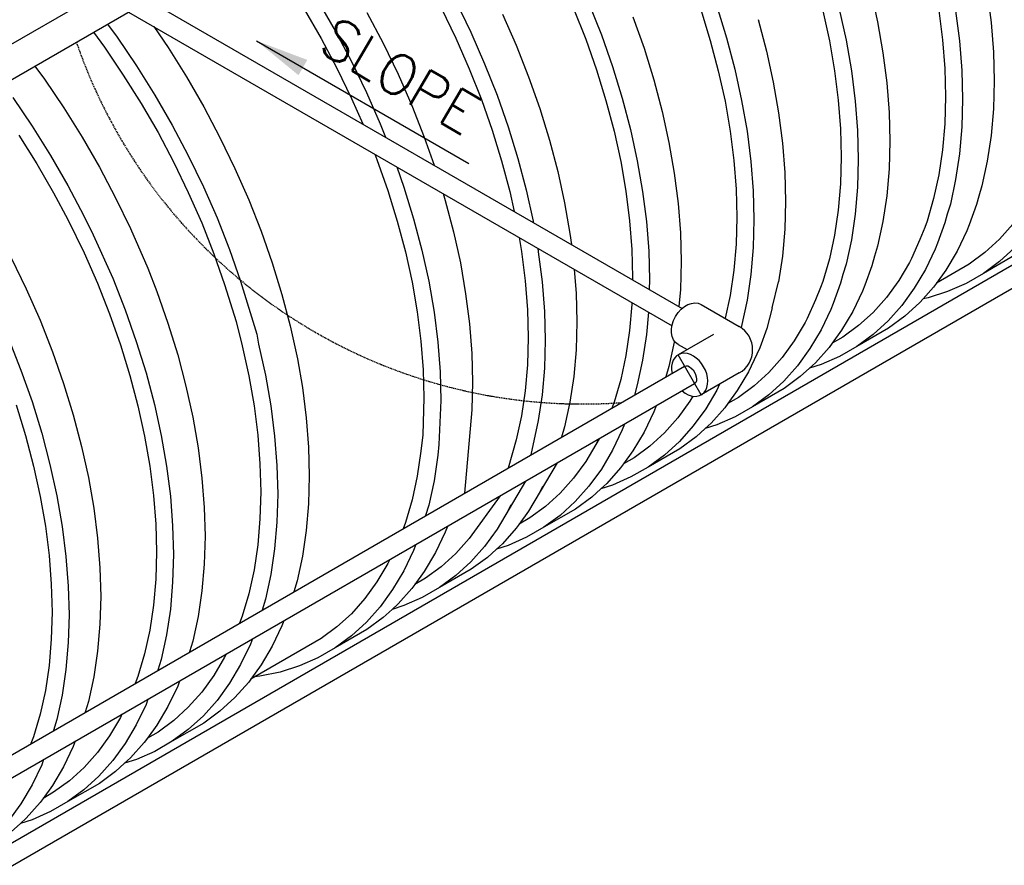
# Model space of a CAD drawing. Extents: x -15886 to -11493, y 1975 to 5059.
# Tile 23 of 47: x -13831 to -13611, y 2658 to 2847. Entities that reach past the tile are written whole.
import ezdxf

# ---------------------------------------------------------------- set-up
doc = ezdxf.new("R2010")
doc.units = 0
doc.header["$MEASUREMENT"] = 0
doc.linetypes.add('DASHED', pattern=[0.75, 0.5, -0.25])
doc.layers.get('0').update_dxf_attribs({"linetype": 'CONTINUOUS'})
doc.layers.get('DEFPOINTS').update_dxf_attribs({"linetype": 'CONTINUOUS'})
for name, color, linetype in [('PIPING-PRODUCT-PREMIUM', 5, 'CONTINUOUS'), ('PIPING-VAPOR-ISO', 3, 'CONTINUOUS'), ('PIPING-VENT-ISO', 3, 'CONTINUOUS'), ('TEXT', 3, 'CONTINUOUS')]:
    doc.layers.add(name, color=color, linetype=linetype)
doc.styles.add('SIMPLEX', font='simplex')
doc.dimstyles.new('DIM96', dxfattribs={"dimscale": 96, "dimtxt": 0.125, "dimasz": 0.125, "dimexe": 0.0625, "dimexo": 0.0625, "dimgap": 0.0625, "dimtad": 1, "dimdec": 4, "dimzin": 3, "dimdsep": 46, "dimlunit": 4, "dimtxsty": 'SIMPLEX', "dimcen": 0, "dimdle": 0.0625, "dimclrd": 3, "dimclre": 3, "dimclrt": 3, "dimadec": 0, "dimazin": 0, "dimtfac": 1, "dimtdec": 4, "dimtmove": 2, "dimatfit": 3, "dimfxl": 1, "dimfrac": 2, "dimtolj": 1, "dimtzin": 0, "dimarcsym": 0})

# ---------------------------------------------------------------- blocks, each defined once
blk = doc.blocks.new('A$C72A74DBC')
at = {"color": 2}
for p, q in [((279.95, 154.63), (280.71, 151.15)), ((292.98, 154.46), (293.41, 151.08)), ((218.12, 153.51), (220.06, 150.15)), ((233.54, 153.47), (235.22, 150)), ((248.42, 153.23), (249.82, 149.7)), ((216.6, 152.57), (218.48, 149.31)), ((223.59, 152.2), (225.41, 148.78)), ((231.91, 152.72), (233.54, 149.34)), ((238.75, 152.04), (240.29, 148.54)), ((246.71, 152.67), (248.07, 149.23)), ((260.94, 152.53), (262, 149.09)), ((262.73, 152.9), (263.82, 149.37)), ((274.57, 152.41), (275.32, 149.03)), ((276.41, 152.59), (277.18, 149.11)), ((287.56, 152.42), (287.98, 149.14)), ((289.44, 152.41), (289.87, 149.04)), ((194.59, 150.91), (195.67, 149.44)), ((253.35, 151.74), (254.6, 148.21)), ((267.35, 151.41), (268.28, 147.9)), ((280.71, 151.15), (281.31, 147.72)), ((293.41, 151.08), (293.67, 147.78)), ((193.02, 150), (194.26, 148.32)), ((199.78, 150.63), (201.36, 148.3)), ((220.06, 150.15), (221.87, 146.73)), ((235.22, 150), (236.76, 146.49)), ((195.67, 149.44), (197.83, 146.25)), ((218.48, 149.31), (220.24, 145.98)), ((225.41, 148.78), (227.08, 145.31)), ((233.54, 149.34), (235.04, 145.93)), ((248.07, 149.23), (249.28, 145.79)), ((249.82, 149.7), (251.06, 146.16)), ((262, 149.09), (262.9, 145.68)), ((263.82, 149.37), (264.75, 145.86)), ((275.32, 149.03), (275.9, 145.69)), ((277.18, 149.11), (277.78, 145.68)), ((287.98, 149.14), (288.23, 145.94)), ((289.87, 149.04), (290.13, 145.74)), ((194.26, 148.32), (196.36, 145.22)), ((201.36, 148.3), (203.42, 145.02)), ((240.29, 148.54), (241.69, 145.01)), ((254.6, 148.21), (255.69, 144.67)), ((268.28, 147.9), (269.05, 144.42)), ((281.31, 147.72), (281.74, 144.35)), ((293.67, 147.78), (293.75, 144.57)), ((221.87, 146.73), (223.55, 143.27)), ((236.76, 146.49), (238.15, 142.97)), ((186.46, 146.21), (187.53, 144.75)), ((197.83, 146.25), (199.88, 142.98)), ((220.24, 145.98), (221.88, 142.6)), ((235.04, 145.93), (236.4, 142.5)), ((249.28, 145.79), (250.33, 142.36)), ((251.06, 146.16), (252.15, 142.63)), ((262.9, 145.68), (263.65, 142.29)), ((264.75, 145.86), (265.51, 142.38)), ((275.9, 145.69), (276.31, 142.41)), ((277.78, 145.68), (278.2, 142.31)), ((288.23, 145.94), (288.32, 142.81)), ((290.13, 145.74), (290.22, 142.53)), ((187.53, 144.75), (189.7, 141.56)), ((196.36, 145.22), (198.36, 142.04)), ((203.42, 145.02), (205.35, 141.67)), ((227.08, 145.31), (228.63, 141.8)), ((241.69, 145.01), (242.93, 141.47)), ((255.69, 144.67), (256.62, 141.16)), ((269.05, 144.42), (269.64, 140.98)), ((281.74, 144.35), (282, 141.05)), ((293.75, 144.57), (293.67, 141.46)), ((223.55, 143.27), (225.09, 139.76)), ((184, 142.7), (186.16, 139.52)), ((199.88, 142.98), (201.82, 139.63)), ((221.88, 142.6), (223.13, 139.75)), ((236.4, 142.5), (237.61, 139.06)), ((238.15, 142.97), (239.4, 139.43)), ((250.33, 142.36), (251.24, 138.94)), ((252.15, 142.63), (253.08, 139.12)), ((263.65, 142.29), (264.23, 138.95)), ((265.51, 142.38), (266.11, 138.94)), ((276.31, 142.41), (276.56, 139.2)), ((278.2, 142.31), (278.46, 139.01)), ((288.32, 142.81), (288.23, 139.78)), ((290.22, 142.53), (290.13, 139.42)), ((189.7, 141.56), (191.75, 138.28)), ((198.36, 142.04), (200.24, 138.78)), ((205.35, 141.67), (207.16, 138.25)), ((228.63, 141.8), (230.02, 138.27)), ((242.93, 141.47), (244.02, 137.94)), ((256.62, 141.16), (257.38, 137.68)), ((269.64, 140.98), (270.07, 137.61)), ((282, 141.05), (282.08, 137.84)), ((293.67, 141.46), (293.41, 138.46)), ((186.16, 139.52), (188.21, 136.24)), ((200.24, 138.78), (202, 135.45)), ((201.82, 139.63), (203.63, 136.21)), ((225.09, 139.76), (225.67, 138.28)), ((237.61, 139.06), (238.67, 135.62)), ((239.4, 139.43), (240.48, 135.9)), ((251.24, 138.94), (251.98, 135.56)), ((253.08, 139.12), (253.84, 135.64)), ((264.23, 138.95), (264.65, 135.67)), ((266.11, 138.94), (266.54, 135.57)), ((276.56, 139.2), (276.65, 136.08)), ((278.46, 139.01), (278.55, 135.79)), ((288.23, 139.78), (287.98, 136.86)), ((290.13, 139.42), (289.87, 136.42)), ((184.69, 138.49), (186.69, 135.3)), ((191.75, 138.28), (193.69, 134.93)), ((207.16, 138.25), (208.84, 134.78)), ((230.02, 138.27), (231.12, 135.13)), ((244.02, 137.94), (244.95, 134.42)), ((257.38, 137.68), (257.98, 134.25)), ((282.08, 137.84), (282, 134.72)), ((293.41, 138.46), (292.98, 135.58)), ((270.07, 137.61), (270.33, 134.31)), ((287.98, 136.86), (287.56, 134.07)), ((188.21, 136.24), (190.15, 132.89)), ((202, 135.45), (203.63, 132.08)), ((203.63, 136.21), (205.31, 132.74)), ((224.49, 136.36), (224.73, 135.76)), ((224.73, 135.76), (225.94, 132.32)), ((238.67, 135.62), (239.57, 132.2)), ((240.48, 135.9), (241.41, 132.38)), ((251.98, 135.56), (252.56, 132.22)), ((253.84, 135.64), (254.44, 132.21)), ((264.65, 135.67), (264.9, 132.46)), ((266.54, 135.57), (266.8, 132.27)), ((276.65, 136.08), (276.56, 133.05)), ((278.55, 135.79), (278.46, 132.68)), ((289.87, 136.42), (289.44, 133.54)), ((292.98, 135.58), (292.38, 132.84)), ((186.69, 135.3), (188.57, 132.04)), ((193.69, 134.93), (195.5, 131.51)), ((208.84, 134.78), (210.38, 131.28)), ((226.93, 134.95), (227.73, 132.69)), ((244.95, 134.42), (245.71, 130.94)), ((282, 134.72), (281.74, 131.72)), ((257.98, 134.25), (258.41, 130.87)), ((270.33, 134.31), (270.42, 131.1)), ((287.56, 134.07), (286.98, 131.4)), ((289.44, 133.54), (288.85, 130.8)), ((190.15, 132.89), (191.96, 129.47)), ((205.31, 132.74), (206.84, 129.24)), ((225.94, 132.32), (227, 128.89)), ((227.73, 132.69), (228.82, 129.16)), ((239.57, 132.2), (240.06, 129.97)), ((241.41, 132.38), (242.18, 128.9)), ((252.56, 132.22), (252.98, 128.94)), ((254.44, 132.21), (254.87, 128.83)), ((264.9, 132.46), (264.98, 129.34)), ((266.8, 132.27), (266.88, 129.06)), ((276.56, 133.05), (276.31, 130.13)), ((278.46, 132.68), (278.2, 129.68)), ((292.38, 132.84), (292.04, 131.69)), ((188.57, 132.04), (190.15, 129.07)), ((195.5, 131.51), (197.17, 128.05)), ((203.63, 132.08), (205.13, 128.68)), ((210.38, 131.28), (211.77, 127.76)), ((232.12, 131.96), (232.35, 131.2)), ((232.35, 131.2), (233.28, 127.69)), ((270.42, 131.1), (270.33, 127.99)), ((281.74, 131.72), (281.31, 128.84)), ((286.98, 131.4), (286.24, 128.87)), ((292.04, 131.69), (291.78, 130.75)), ((245.71, 130.94), (246.31, 127.51)), ((258.41, 130.87), (258.66, 127.58)), ((276.31, 130.13), (275.9, 127.33)), ((288.85, 130.8), (288.51, 129.65)), ((291.78, 130.75), (290.94, 128.46)), ((190.15, 129.07), (191.97, 125.35)), ((191.96, 129.47), (192.99, 127.35)), ((206.84, 129.24), (208.24, 125.72)), ((227, 128.89), (227.9, 125.47)), ((228.82, 129.16), (229.75, 125.65)), ((242.18, 128.9), (242.21, 128.73)), ((252.98, 128.94), (253.23, 125.73)), ((254.87, 128.83), (255.13, 125.53)), ((264.98, 129.34), (264.9, 126.31)), ((266.88, 129.06), (266.8, 125.95)), ((278.2, 129.68), (277.78, 126.8)), ((281.31, 128.84), (280.71, 126.1)), ((286.24, 128.87), (285.98, 128.19)), ((288.51, 129.65), (288.24, 128.71)), ((197.17, 128.05), (199.11, 123.64)), ((205.13, 128.68), (206.48, 125.25)), ((211.77, 127.76), (213.02, 124.22)), ((270.33, 127.99), (270.07, 124.99)), ((285.98, 128.19), (285.45, 126.83)), ((288.24, 128.71), (287.4, 126.41)), ((290.69, 127.8), (289.6, 125.52)), ((290.94, 128.46), (290.69, 127.8)), ((295.85, 128.54), (294.36, 126.86)), ((192.99, 127.35), (195.18, 122.5)), ((233.28, 127.69), (234.05, 124.21)), ((240.62, 127.05), (240.9, 125.48)), ((246.31, 127.51), (246.47, 126.27)), ((258.66, 127.58), (258.75, 124.36)), ((275.9, 127.33), (275.32, 124.66)), ((277.78, 126.8), (277.18, 124.06)), ((285.45, 126.83), (284.49, 124.73)), ((294.36, 126.86), (292.72, 125.37)), ((208.24, 125.72), (209.48, 122.18)), ((229.75, 125.65), (230.51, 122.17)), ((242.71, 125.85), (242.77, 125.47)), ((253.23, 125.73), (253.31, 122.6)), ((255.13, 125.53), (255.21, 122.32)), ((264.9, 126.31), (264.65, 123.39)), ((266.8, 125.95), (266.54, 122.94)), ((280.71, 126.1), (280.38, 124.96)), ((287.15, 125.76), (286.06, 123.48)), ((287.4, 126.41), (287.15, 125.76)), ((296.03, 125.9), (294.35, 124.37)), ((183.83, 124.78), (185.51, 121.31)), ((191.97, 125.35), (193.46, 121.94)), ((206.48, 125.25), (207.69, 121.81)), ((227.9, 125.47), (228.65, 122.08)), ((240.9, 125.48), (241.31, 122.2)), ((242.77, 125.47), (243.2, 122.1)), ((270.07, 124.99), (269.64, 122.11)), ((275.32, 124.66), (274.57, 122.14)), ((280.38, 124.96), (280.07, 123.88)), ((284.49, 124.73), (284.28, 124.28)), ((289.6, 125.52), (288.36, 123.42)), ((292.72, 125.37), (290.96, 124.08)), ((296.07, 125.08), (292.54, 123.04)), ((199.11, 123.64), (200.11, 121.02)), ((213.02, 124.22), (214.1, 120.69)), ((234.05, 124.21), (234.64, 120.78)), ((246.79, 123.49), (247, 120.84)), ((258.75, 124.36), (258.66, 121.25)), ((264.65, 123.39), (264.23, 120.59)), ((277.18, 124.06), (276.84, 122.91)), ((280.07, 123.88), (279.27, 121.72)), ((284.28, 124.28), (283.07, 122.24)), ((286.06, 123.48), (284.82, 121.38)), ((290.96, 124.08), (287.3, 121.96)), ((288.36, 123.42), (287.3, 121.96)), ((294.35, 124.37), (292.54, 123.04)), ((195.18, 122.5), (196.57, 118.98)), ((253.31, 122.6), (253.31, 122.33)), ((255.21, 122.32), (255.18, 121.24)), ((266.54, 122.94), (266.11, 120.07)), ((276.84, 122.91), (276.57, 121.97)), ((283.07, 122.24), (281.71, 120.37)), ((292.54, 123.04), (290.6, 121.92)), ((185.51, 121.31), (187.05, 117.81)), ((193.46, 121.94), (194.82, 118.51)), ((207.69, 121.81), (208.97, 117.66)), ((209.48, 122.18), (211.31, 116.24)), ((228.65, 122.08), (229.23, 118.74)), ((230.51, 122.17), (231.11, 118.73)), ((241.31, 122.2), (241.56, 118.99)), ((243.2, 122.1), (243.46, 118.8)), ((258.66, 121.25), (258.5, 119.33)), ((268.93, 119.18), (269.64, 122.11)), ((274.31, 121.46), (273.78, 120.1)), ((274.57, 122.14), (274.31, 121.46)), ((276.57, 121.97), (275.74, 119.68)), ((279.27, 121.72), (279.02, 121.06)), ((284.82, 121.38), (283.43, 119.46)), ((286.96, 121.5), (285.81, 120.21)), ((287.3, 121.96), (286.96, 121.5)), ((290.6, 121.92), (288.54, 121.02)), ((200.11, 121.02), (201.35, 117.49)), ((214.1, 120.69), (215.03, 117.18)), ((234.64, 120.78), (235.07, 117.4)), ((247, 120.84), (247.08, 117.63)), ((264.23, 120.59), (263.67, 118.03)), ((266.11, 120.07), (265.44, 116.99)), ((273.78, 120.1), (272.83, 118)), ((279.02, 121.06), (277.93, 118.79)), ((281.71, 120.37), (280.21, 118.69)), ((285.81, 120.21), (285.42, 119.78)), ((286.38, 120.33), (285.81, 120.21)), ((288.54, 121.02), (286.38, 120.33)), ((196.57, 118.98), (197.81, 115.45)), ((241.56, 118.99), (241.65, 115.87)), ((253.23, 119.58), (252.98, 116.66)), ((253.24, 119.77), (253.23, 119.58)), ((268.93, 119.18), (268.33, 116.88)), ((275.49, 119.02), (274.4, 116.75)), ((275.74, 119.68), (275.49, 119.02)), ((283.43, 119.46), (281.89, 117.73)), ((285.42, 119.78), (283.74, 118.25)), ((194.82, 118.51), (196.03, 115.07)), ((229.23, 118.74), (229.65, 115.46)), ((231.11, 118.73), (231.54, 115.36)), ((243.46, 118.8), (243.55, 115.59)), ((255.08, 118.7), (254.87, 116.21)), ((272.83, 118), (272.61, 117.55)), ((277.93, 118.79), (276.69, 116.69)), ((280.21, 118.69), (278.58, 117.21)), ((283.74, 118.25), (281.93, 116.92)), ((187.05, 117.81), (188.44, 114.28)), ((201.35, 117.49), (202.44, 113.96)), ((208.97, 117.66), (209.65, 114.96)), ((215.03, 117.18), (215.84, 113.5)), ((235.07, 117.4), (235.33, 114.1)), ((247.08, 117.63), (247, 114.51)), ((268.33, 116.88), (267.54, 114.71)), ((272.61, 117.55), (271.4, 115.5)), ((274.4, 116.75), (273.15, 114.64)), ((278.58, 117.21), (276.82, 115.91)), ((281.93, 116.92), (278.39, 114.88)), ((281.89, 117.73), (280.21, 116.2)), ((183.51, 115.77), (184.9, 112.24)), ((211.31, 116.24), (211.49, 115.14)), ((241.65, 115.87), (241.56, 112.84)), ((252.98, 116.66), (252.56, 113.86)), ((254.87, 116.21), (254.44, 113.33)), ((276.69, 116.69), (275.63, 115.23)), ((276.82, 115.91), (275.63, 115.23)), ((280.21, 116.2), (278.39, 114.88)), ((196.03, 115.07), (197.08, 111.64)), ((197.81, 115.45), (198.9, 111.92)), ((209.65, 114.96), (210.4, 111.58)), ((211.49, 115.14), (212.26, 111.67)), ((229.65, 115.46), (229.9, 112.26)), ((231.54, 115.36), (231.79, 112.06)), ((243.55, 115.59), (243.46, 112.47)), ((257.98, 115.37), (257.38, 112.63)), ((257.99, 115.48), (257.98, 115.37)), ((267.54, 114.71), (266.57, 112.68)), ((271.4, 115.5), (270.04, 113.64)), ((273.15, 114.64), (271.76, 112.73)), ((275.29, 114.77), (273.75, 113.04)), ((275.63, 115.23), (275.29, 114.77)), ((278.39, 114.88), (276.46, 113.76)), ((188.44, 114.28), (189.68, 110.75)), ((202.44, 113.96), (203.36, 110.45)), ((215.83, 113.51), (216.39, 110.28)), ((235.33, 114.1), (235.42, 110.89)), ((247, 114.51), (246.74, 111.51)), ((252.56, 113.86), (251.98, 111.19)), ((270.04, 113.64), (268.55, 111.96)), ((276.46, 113.76), (274.4, 112.85)), ((241.56, 112.84), (241.31, 109.92)), ((243.46, 112.47), (243.2, 109.47)), ((254.44, 113.33), (253.84, 110.59)), ((257.38, 112.63), (257.04, 111.48)), ((266.57, 112.68), (266.27, 112.05)), ((271.76, 112.73), (270.22, 111)), ((273.09, 112.44), (272.07, 111.51)), ((273.75, 113.04), (273.09, 112.44)), ((274.4, 112.85), (273.09, 112.44)), ((184.9, 112.24), (186.15, 108.71)), ((197.08, 111.64), (197.99, 108.23)), ((198.9, 111.92), (199.83, 108.41)), ((210.4, 111.58), (210.98, 108.25)), ((212.26, 111.67), (212.86, 108.24)), ((229.9, 112.26), (229.98, 109.13)), ((231.79, 112.06), (231.88, 108.85)), ((246.74, 111.51), (246.31, 108.64)), ((266.27, 112.05), (265.02, 109.95)), ((268.55, 111.96), (266.91, 110.47)), ((272.07, 111.51), (270.26, 110.18)), ((189.68, 110.75), (190.77, 107.22)), ((203.36, 110.45), (204.13, 106.97)), ((216.39, 110.28), (216.82, 106.91)), ((235.42, 110.89), (235.33, 107.78)), ((251.98, 111.19), (251.24, 108.66)), ((253.84, 110.59), (253.51, 109.44)), ((263.04, 110.66), (262.73, 110.01)), ((266.91, 110.47), (265.15, 109.18)), ((270.26, 110.18), (266.73, 108.14)), ((270.22, 111), (268.54, 109.47)), ((229.98, 109.13), (229.87, 105)), ((241.31, 109.92), (240.9, 107.12)), ((243.2, 109.47), (242.77, 106.59)), ((260.06, 109.32), (259.73, 108.77)), ((262.73, 110.01), (261.49, 107.91)), ((265.02, 109.95), (263.96, 108.49)), ((265.15, 109.18), (263.96, 108.49)), ((268.54, 109.47), (266.73, 108.14)), ((184.36, 108.34), (185.42, 104.91)), ((186.15, 108.71), (187.23, 105.18)), ((197.99, 108.23), (198.73, 104.85)), ((199.83, 108.41), (200.59, 104.93)), ((210.98, 108.25), (211.39, 104.97)), ((212.86, 108.24), (213.28, 104.87)), ((231.88, 108.85), (231.64, 103.93)), ((246.31, 108.64), (245.71, 105.89)), ((251.24, 108.66), (250.98, 107.98)), ((255.94, 108.25), (255.69, 107.59)), ((259.73, 108.77), (258.38, 106.9)), ((263.63, 108.03), (262.09, 106.3)), ((263.96, 108.49), (263.63, 108.03)), ((266.73, 108.14), (264.79, 107.02)), ((190.77, 107.22), (191.7, 103.71)), ((204.13, 106.97), (204.72, 103.54)), ((216.82, 106.91), (217.08, 103.61)), ((235.33, 107.78), (234.53, 98.49)), ((240.9, 107.12), (240.31, 104.45)), ((255.69, 107.59), (254.6, 105.31)), ((258.38, 106.9), (256.88, 105.22)), ((261.49, 107.91), (260.09, 105.99)), ((264.79, 107.02), (262.73, 106.12)), ((242.77, 106.59), (241.94, 102.76)), ((245.71, 105.89), (245.38, 104.75)), ((252.4, 106.21), (252.15, 105.55)), ((260.09, 105.99), (258.55, 104.26)), ((262.09, 106.3), (261.42, 105.7)), ((262.73, 106.12), (261.42, 105.7)), ((185.42, 104.91), (186.32, 101.49)), ((187.23, 105.18), (188.16, 101.67)), ((198.73, 104.85), (199.31, 101.51)), ((200.59, 104.93), (201.19, 101.5)), ((211.39, 104.97), (211.64, 101.77)), ((213.28, 104.87), (213.54, 101.57)), ((229.86, 104.99), (229.65, 103.18)), ((252.15, 105.55), (251.06, 103.27)), ((254.6, 105.31), (253.35, 103.21)), ((256.88, 105.22), (255.25, 103.73)), ((260.41, 104.77), (258.59, 103.45)), ((261.42, 105.7), (260.41, 104.77)), ((191.7, 103.71), (192.46, 100.24)), ((204.72, 103.54), (205.15, 100.17)), ((217.08, 103.61), (217.16, 100.4)), ((231.64, 103.93), (231.54, 102.74)), ((240.31, 104.45), (239.38, 101.29)), ((249.57, 104.57), (248.07, 102.03)), ((249.49, 104.53), (249.28, 104.08)), ((255.25, 103.73), (253.48, 102.44)), ((258.55, 104.26), (256.87, 102.73)), ((229.65, 103.18), (229.23, 100.38)), ((231.54, 102.74), (231.11, 99.86)), ((251.06, 103.27), (249.82, 101.17)), ((253.35, 103.21), (252.29, 101.76)), ((253.48, 102.44), (252.29, 101.76)), ((258.59, 103.45), (255.06, 101.4)), ((256.87, 102.73), (255.06, 101.4)), ((186.32, 101.49), (187.06, 98.11)), ((188.16, 101.67), (188.92, 98.19)), ((199.31, 101.51), (199.73, 98.23)), ((201.19, 101.5), (201.62, 98.13)), ((211.64, 101.77), (211.73, 98.64)), ((213.54, 101.57), (213.63, 98.36)), ((244.87, 101.86), (241.69, 96.48)), ((248.07, 102.03), (246.71, 100.17)), ((252.29, 101.76), (251.96, 101.3)), ((255.06, 101.4), (253.12, 100.29)), ((192.46, 100.24), (193.06, 96.81)), ((217.16, 100.4), (217.08, 97.29)), ((229.23, 100.38), (228.65, 97.72)), ((249.82, 101.17), (248.42, 99.25)), ((251.96, 101.3), (250.42, 99.57)), ((253.12, 100.29), (251.07, 99.38)), ((205.15, 100.17), (205.41, 96.88)), ((231.11, 99.86), (230.51, 97.12)), ((241.34, 99.82), (238.15, 94.44)), ((243.24, 99.21), (242.93, 98.58)), ((246.71, 100.17), (245.21, 98.49)), ((248.42, 99.25), (246.88, 97.53)), ((250.42, 99.57), (249.76, 98.96)), ((251.07, 99.38), (249.76, 98.96)), ((187.06, 98.11), (187.64, 94.78)), ((188.92, 98.19), (189.52, 94.77)), ((199.73, 98.23), (199.98, 95.03)), ((201.62, 98.13), (201.87, 94.84)), ((211.73, 98.64), (211.64, 95.62)), ((213.63, 98.36), (213.54, 95.25)), ((238.49, 98.18), (235.04, 93.43)), ((245.21, 98.49), (243.58, 97)), ((248.74, 98.04), (246.93, 96.71)), ((249.76, 98.96), (248.74, 98.04)), ((217.08, 97.29), (216.82, 94.3)), ((228.65, 97.72), (227.9, 95.19)), ((230.51, 97.12), (230.17, 95.97)), ((239.71, 97.19), (239.4, 96.54)), ((243.58, 97), (241.82, 95.71)), ((246.88, 97.53), (245.2, 96)), ((193.06, 96.81), (193.49, 93.44)), ((205.41, 96.88), (205.5, 93.67)), ((241.69, 96.48), (240.63, 95.02)), ((246.93, 96.71), (243.39, 94.67)), ((245.2, 96), (243.39, 94.67)), ((187.64, 94.78), (188.06, 91.5)), ((189.52, 94.77), (189.95, 91.4)), ((199.98, 95.03), (200.06, 91.91)), ((201.87, 94.84), (201.96, 91.63)), ((211.64, 95.62), (211.39, 92.7)), ((213.54, 95.25), (213.28, 92.26)), ((227.9, 95.19), (227.64, 94.51)), ((232.6, 94.77), (232.35, 94.12)), ((240.63, 95.02), (240.29, 94.56)), ((241.82, 95.71), (240.63, 95.02)), ((205.5, 93.67), (205.41, 90.56)), ((216.82, 94.3), (216.39, 91.42)), ((232.35, 94.12), (231.26, 91.84)), ((238.15, 94.44), (236.76, 92.52)), ((240.29, 94.56), (238.75, 92.83)), ((243.39, 94.67), (241.45, 93.55)), ((193.49, 93.44), (193.74, 90.14)), ((211.39, 92.7), (210.98, 89.91)), ((229.07, 92.73), (228.82, 92.08)), ((235.04, 93.43), (233.54, 91.75)), ((236.76, 92.52), (235.22, 90.79)), ((238.75, 92.83), (238.09, 92.23)), ((239.4, 92.64), (238.09, 92.23)), ((241.45, 93.55), (239.4, 92.64)), ((188.06, 91.5), (188.31, 88.29)), ((189.95, 91.4), (190.21, 88.1)), ((200.06, 91.91), (199.98, 88.88)), ((201.96, 91.63), (201.87, 88.52)), ((213.28, 92.26), (212.86, 89.38)), ((216.39, 91.42), (215.79, 88.68)), ((228.82, 92.08), (227.73, 89.8)), ((231.26, 91.84), (230.02, 89.74)), ((233.54, 91.75), (231.91, 90.26)), ((238.09, 92.23), (237.07, 91.3)), ((205.41, 90.56), (205.15, 87.56)), ((225.94, 90.6), (224.73, 88.56)), ((226.16, 91.05), (225.94, 90.6)), ((235.22, 90.79), (233.54, 89.26)), ((237.07, 91.3), (235.26, 89.97)), ((193.74, 90.14), (193.83, 86.93)), ((210.98, 89.91), (210.4, 87.24)), ((212.86, 89.38), (212.26, 86.64)), ((227.73, 89.8), (226.48, 87.7)), ((230.02, 89.74), (228.96, 88.28)), ((231.91, 90.26), (230.15, 88.97)), ((235.26, 89.97), (231.72, 87.93)), ((233.54, 89.26), (231.72, 87.93)), ((188.31, 88.29), (188.39, 85.17)), ((190.21, 88.1), (190.29, 84.89)), ((199.98, 88.88), (199.73, 85.97)), ((201.87, 88.52), (201.62, 85.52)), ((215.79, 88.68), (215.44, 87.46)), ((224.73, 88.56), (223.37, 86.69)), ((228.96, 88.28), (228.63, 87.82)), ((230.15, 88.97), (228.96, 88.28)), ((205.15, 87.56), (204.72, 84.69)), ((210.4, 87.24), (209.65, 84.72)), ((226.48, 87.7), (225.09, 85.78)), ((228.63, 87.82), (227.08, 86.1)), ((231.72, 87.93), (229.79, 86.81)), ((193.83, 86.93), (193.74, 83.82)), ((199.73, 85.97), (199.31, 83.17)), ((212.26, 86.64), (211.9, 85.42)), ((223.37, 86.69), (221.88, 85.01)), ((227.08, 86.1), (226.42, 85.49)), ((227.73, 85.91), (226.42, 85.49)), ((229.79, 86.81), (227.73, 85.91)), ((188.39, 85.17), (188.31, 82.15)), ((190.29, 84.89), (190.21, 81.78)), ((201.62, 85.52), (201.19, 82.64)), ((221.88, 85.01), (220.24, 83.52)), ((225.09, 85.78), (223.55, 84.05)), ((226.42, 85.49), (225.41, 84.57)), ((193.74, 83.82), (193.49, 80.82)), ((204.72, 84.69), (204.13, 81.95)), ((209.65, 84.72), (209.36, 83.96)), ((214.32, 84.22), (214.1, 83.65)), ((223.55, 84.05), (221.87, 82.52)), ((225.41, 84.57), (223.59, 83.24)), ((199.31, 83.17), (198.73, 80.51)), ((201.19, 82.64), (200.59, 79.9)), ((214.1, 83.65), (213.02, 81.38)), ((220.24, 83.52), (218.48, 82.23)), ((223.59, 83.24), (220.06, 81.2)), ((188.31, 82.15), (188.06, 79.23)), ((190.21, 81.78), (189.95, 78.78)), ((204.13, 81.95), (203.77, 80.73)), ((210.57, 81.61), (209.48, 79.33)), ((210.79, 82.18), (210.57, 81.61)), ((218.48, 82.23), (211.07, 77.95)), ((221.87, 82.52), (220.06, 81.2)), ((193.49, 80.82), (193.06, 77.95)), ((198.73, 80.51), (197.99, 77.98)), ((207.86, 80.49), (207.69, 80.14)), ((213.02, 81.38), (211.77, 79.28)), ((220.06, 81.2), (218.12, 80.08)), ((200.59, 79.9), (200.23, 78.68)), ((207.69, 80.14), (206.48, 78.09)), ((209.48, 79.33), (208.24, 77.23)), ((218.12, 80.08), (216.06, 79.17)), ((188.06, 79.23), (187.64, 76.43)), ((189.95, 78.78), (189.52, 75.91)), ((211.77, 79.28), (210.63, 77.7)), ((213.9, 78.48), (211.63, 78.01)), ((216.06, 79.17), (213.9, 78.48)), ((193.06, 77.95), (192.46, 75.21)), ((197.99, 77.98), (197.7, 77.22)), ((202.65, 77.48), (202.44, 76.91)), ((206.48, 78.09), (205.13, 76.23)), ((208.24, 77.23), (206.84, 75.32)), ((210.38, 77.36), (208.84, 75.63)), ((210.63, 77.7), (210.38, 77.36)), ((211.07, 77.95), (210.63, 77.7)), ((211.63, 78.01), (211.07, 77.95)), ((187.64, 76.43), (187.06, 73.77)), ((202.44, 76.91), (201.35, 74.64)), ((205.13, 76.23), (203.63, 74.55)), ((189.52, 75.91), (188.92, 73.17)), ((192.46, 75.21), (192.1, 73.99)), ((199.12, 75.44), (198.9, 74.87)), ((206.84, 75.32), (205.31, 73.59)), ((208.84, 75.63), (207.16, 74.1)), ((198.9, 74.87), (197.81, 72.6)), ((201.35, 74.64), (200.11, 72.54)), ((203.63, 74.55), (202, 73.06)), ((207.16, 74.1), (205.35, 72.78)), ((187.06, 73.77), (186.32, 71.25)), ((188.92, 73.17), (188.57, 71.95)), ((196.03, 73.4), (194.82, 71.36)), ((196.2, 73.76), (196.03, 73.4)), ((202, 73.06), (200.24, 71.77)), ((205.35, 72.78), (201.82, 70.74)), ((205.31, 73.59), (203.63, 72.06)), ((197.81, 72.6), (196.57, 70.5)), ((200.11, 72.54), (199.05, 71.09)), ((200.24, 71.77), (199.05, 71.09)), ((203.63, 72.06), (201.82, 70.74)), ((186.32, 71.25), (186.03, 70.48)), ((190.99, 70.75), (190.77, 70.18)), ((194.82, 71.36), (193.46, 69.49)), ((196.57, 70.5), (195.18, 68.58)), ((198.71, 70.62), (197.17, 68.9)), ((199.05, 71.09), (198.71, 70.62)), ((201.82, 70.74), (199.88, 69.62)), ((190.77, 70.18), (189.68, 67.9)), ((193.46, 69.49), (191.97, 67.82)), ((199.88, 69.62), (197.83, 68.72)), ((187.45, 68.71), (187.23, 68.13)), ((195.18, 68.58), (193.64, 66.86)), ((196.51, 68.3), (195.5, 67.37)), ((197.17, 68.9), (196.51, 68.3)), ((197.83, 68.72), (196.51, 68.3)), ((187.23, 68.13), (186.15, 65.86)), ((189.68, 67.9), (188.44, 65.8)), ((191.97, 67.82), (190.33, 66.33)), ((195.5, 67.37), (193.69, 66.04)), ((190.33, 66.33), (188.57, 65.04)), ((193.64, 66.86), (191.96, 65.33)), ((186.15, 65.86), (184.9, 63.76)), ((188.44, 65.8), (187.38, 64.35)), ((188.57, 65.04), (187.38, 64.35)), ((193.69, 66.04), (190.15, 64)), ((191.96, 65.33), (190.15, 64)), ((187.05, 63.89), (185.51, 62.16)), ((187.38, 64.35), (187.05, 63.89)), ((190.15, 64), (188.21, 62.88)), ((184.9, 63.76), (183.51, 61.85)), ((188.21, 62.88), (186.16, 61.98)), ((185.51, 62.16), (184.85, 61.56)), ((186.16, 61.98), (184.85, 61.56)), ((184.85, 61.56), (183.83, 60.63))]:
    blk.add_line(p, q, dxfattribs=at)
at = {"color": 2, "linetype": 'DASHED', "ltscale": 0.25}
blk.add_arc((247.78, 168.38), 59.93, 198.9704, 274.091, dxfattribs=at)

msp = doc.modelspace()

# ---------------------------------------------------------------- linework, layer by layer
at = {"layer": 'DEFPOINTS'}
msp.add_line((-13678.81, 2763.15, 0), (-13683.94, 2772.1, 0), dxfattribs=at)
at = {"layer": 'PIPING-PRODUCT-PREMIUM'}
for p, q in [((-13887.29, 2810.25, 0), (-12676.12, 3509.52, 0)), ((-13883.85, 2804.3, 0), (-12672.69, 3503.56, 0))]:
    msp.add_line(p, q, dxfattribs=at)
at = {"layer": 'PIPING-VAPOR-ISO'}
for p, q in [((-14178.06, 2463.79, 0), (-13462.6, 2876.87, 0)), ((-14173.56, 2461.2, 0), (-13460.35, 2872.97, 0)), ((-13678.81, 2783.36, 0), (-13670.28, 2778.44, 0)), ((-13676.05, 2776.63, 0), (-13683.94, 2772.1, 0)), ((-13683.94, 2774.42, 0), (-13681.92, 2773.26, 0)), ((-14175.62, 2484.88, 0), (-13682.5, 2769.58, 0)), ((-13670.3, 2768.04, 0), (-13678.81, 2763.15, 0)), ((-14180.07, 2477.12, 0), (-13680.26, 2765.68, 0))]:
    msp.add_line(p, q, dxfattribs=at)
msp.add_arc((-13673.28, 2773.24, 0), 6, 299.8643, 60, dxfattribs=at)
at = {"layer": 'PIPING-VAPOR-ISO', "extrusion": (0, 0, -1)}
for centre, major_axis, ratio, start_param, end_param in [((-13681.37, 2778.89, 0), (2.57, 4.47), 0.70123, 3.141593, 6.283185), ((-13681.37, 2767.62, 0), (-1.12, 1.95), 0.551619, 0, 3.141593)]:
    msp.add_ellipse(centre, major_axis=major_axis, ratio=ratio, start_param=start_param, end_param=end_param, dxfattribs=at)
at = {"layer": 'PIPING-VAPOR-ISO'}
msp.add_ellipse((-13681.37, 2767.62, 0), major_axis=(-2.57, 4.47), ratio=0.701231, start_param=2.023853, end_param=7.403931, dxfattribs=at)
at = {"layer": 'PIPING-VENT-ISO'}
for p, q in [((-13802.37, 2851.34), (-13683.07, 2782.46, 0)), ((-13806.87, 2848.74), (-13685.31, 2778.56))]:
    msp.add_line(p, q, dxfattribs=at)

# ---------------------------------------------------------------- block references
at = {"xscale": 2, "yscale": 2, "zscale": 2}
msp.add_blockref('A$C72A74DBC', (-14200.76, 2544.21, 0), dxfattribs=at)

# ---------------------------------------------------------------- texts
at = {"layer": 'TEXT', "style": 'SIMPLEX'}
msp.add_text('SLOPE', height=9, rotation=329.7385, dxfattribs=at).set_placement((-13764.87, 2840.22, 0))

# ---------------------------------------------------------------- leaders
at = {"layer": 'TEXT'}
msp.add_leader([(-13778.27, 2842.32, 0), (-13730.73, 2814.87, 0)], dimstyle='DIM96', dxfattribs=at)

doc.saveas('drawing.dxf')
